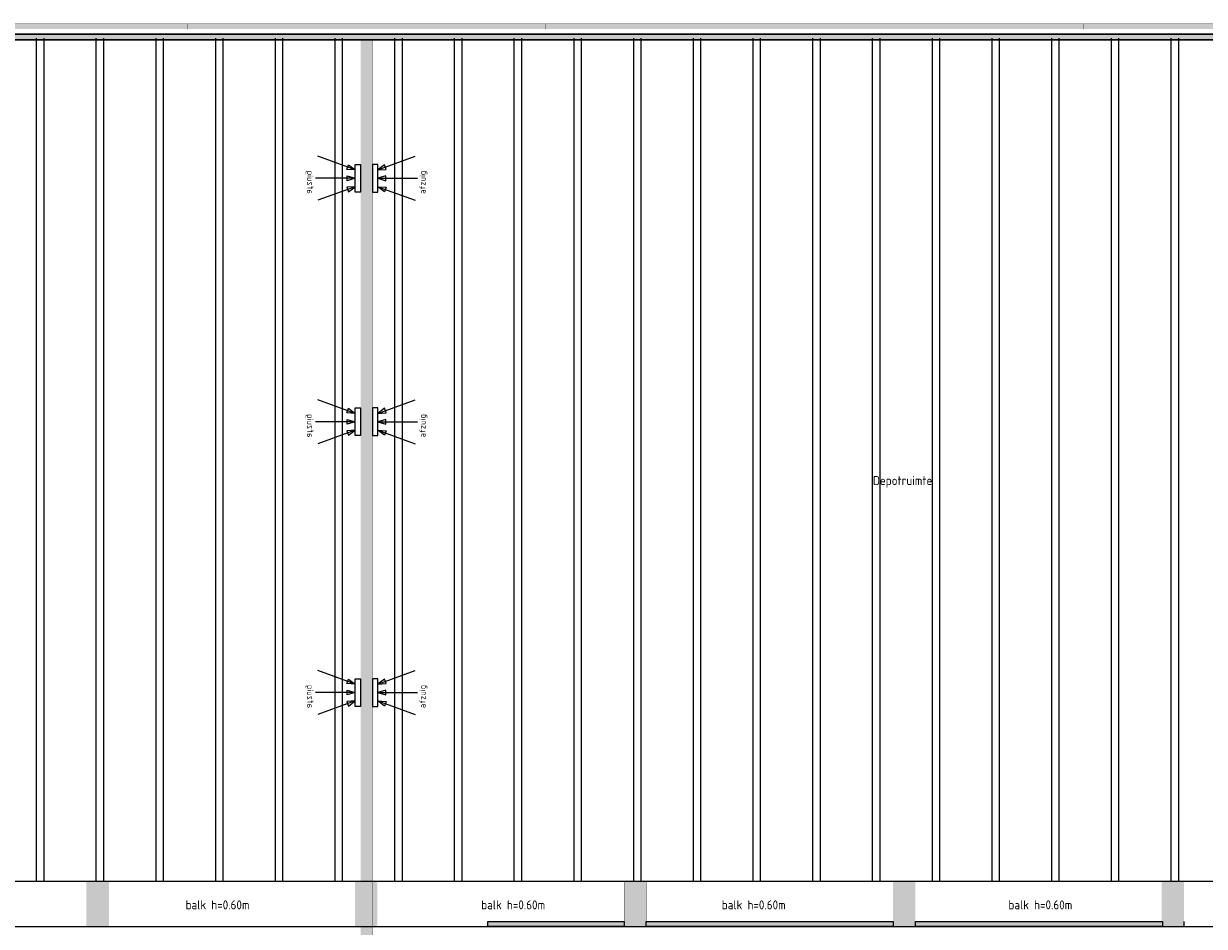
# Model space of a CAD drawing. Header units: millimetres. Extents: x 261 to 80476, y 988 to 41725.
# Tile 5 of 19: x 40271 to 63998, y 21005 to 39140. Entities that reach past the tile are written whole.
import ezdxf

# ---------------------------------------------------------------- set-up
doc = ezdxf.new("R2010")
doc.units = ezdxf.units.MM
doc.linetypes.add('ACAD_ISO02W100', pattern=[15, 12, -3])
for name, color, linetype in [('balken', 1, 'ACAD_ISO02W100'), ('H', 7, 'Continuous'), ('P', 7, 'Continuous'), ('ruimtebenaming', 1, 'Continuous'), ('ventilatieopening', 3, 'Continuous')]:
    doc.layers.add(name, color=color, linetype=linetype)

# ---------------------------------------------------------------- blocks, each defined once
blk = doc.blocks.new('afzuig')
at = {"layer": 'ventilatieopening'}
for p, q in [((107, 170), (856, 442)), ((107, 0), (904, 0)), ((107, -170), (856, -442))]:
    blk.add_line(p, q, dxfattribs=at)
for points in [[(107, 278), (0, 278), (0, -278), (107, -278)], [(107, 170), (274, 178), (240, 271)], [(107, 0), (266, -49), (266, 49)], [(107, -170), (274, -178), (240, -271)]]:
    blk.add_lwpolyline(points, close=True, dxfattribs=at)
at = {"layer": 'balken', "insert": (946, -312), "char_height": 120, "width": 2608.18, "attachment_point": 1, "rotation": 90}
blk.add_mtext('{\\Fisocp|c0;afzuig}', dxfattribs=at)

msp = doc.modelspace()

# ---------------------------------------------------------------- hatches: boundary and pattern name
msp.add_hatch(color=256).paths.add_polyline_path([(71276, 38926), (3948, 38926), (3948, 38816), (71276, 38816)])
h = msp.add_hatch(color=256)
h.paths.add_polyline_path([(52339, 21005), (49598, 21005), (49598, 21105), (52339, 21105)])
h.paths.add_polyline_path([(57742, 21005), (52779, 21005), (52779, 21105), (57742, 21105)])
h.paths.add_polyline_path([(63155, 21005), (58192, 21005), (58192, 21105), (63155, 21105)])
at = {"layer": 'H', "linetype": 'Continuous'}
for points in [[(39953, 39140), (43564, 39140), (43564, 39030), (39953, 39030), (39953, 39140)], [(43564, 39140), (47160, 39140), (47160, 39030), (43564, 39030), (43564, 39140)], [(47160, 39140), (50760, 39140), (50760, 39030), (47160, 39030), (47160, 39140)], [(50760, 39140), (54360, 39140), (54360, 39030), (50760, 39030), (50760, 39140)], [(54360, 39140), (57960, 39140), (57960, 39030), (54360, 39030), (54360, 39140)], [(57960, 39140), (61567, 39140), (61567, 39030), (57960, 39030), (57960, 39140)], [(61567, 39140), (65167, 39140), (65167, 39030), (61567, 39030), (61567, 39140)], [(47043, 38816), (47043, 20364), (47281, 20364), (47281, 38816), (47043, 38816), (47043, 38816)], [(41529, 21907), (41989, 21907), (41989, 21009), (41529, 21009), (41529, 21907)], [(46932, 21907), (47381, 21907), (47381, 21009), (46932, 21009), (46932, 21907)], [(52335, 21907), (52785, 21907), (52785, 21009), (52335, 21009), (52335, 21907)], [(57739, 21907), (58188, 21907), (58188, 21009), (57739, 21009), (57739, 21907)], [(63142, 21907), (63591, 21907), (63591, 21009), (63142, 21009), (63142, 21907)]]:
    msp.add_hatch(color=256, dxfattribs=at).paths.add_polyline_path(points)

# ---------------------------------------------------------------- linework, layer by layer
msp.add_line((63595, 21005), (63595, 21105))
msp.add_line((63595, 21005), (63595, 21105))
for points in [[(71276, 38926), (3948, 38926), (3948, 38816), (71276, 38816)], [(52339, 21005), (49598, 21005), (49598, 21105), (52339, 21105)], [(57742, 21005), (52779, 21005), (52779, 21105), (57742, 21105)], [(63155, 21005), (58192, 21005), (58192, 21105), (63155, 21105)]]:
    msp.add_lwpolyline(points, close=True)
at = {"layer": 'balken', "ltscale": 0.25}
for p, q in [((40525, 38849), (40525, 21904)), ((40675, 38849), (40675, 21904)), ((41725, 38849), (41725, 21904)), ((41875, 38849), (41875, 21904)), ((42925, 38849), (42925, 21904)), ((43075, 38849), (43075, 21904)), ((44125, 38849), (44125, 21904)), ((44275, 38849), (44275, 21904)), ((45325, 38849), (45325, 21904)), ((45475, 38849), (45475, 21904)), ((46525, 38849), (46525, 21904)), ((46675, 38849), (46675, 21904)), ((47725, 38849), (47725, 21904)), ((47875, 38849), (47875, 21904)), ((48925, 38849), (48925, 21904)), ((49075, 38849), (49075, 21904)), ((50125, 38849), (50125, 21904)), ((50275, 38849), (50275, 21904)), ((51325, 38849), (51325, 21904)), ((51475, 38849), (51475, 21904)), ((52525, 38849), (52525, 21904)), ((52675, 38849), (52675, 21904)), ((53725, 38849), (53725, 21904)), ((53875, 38849), (53875, 21904)), ((54925, 38849), (54925, 21904)), ((55075, 38849), (55075, 21904)), ((56125, 38849), (56125, 21904)), ((56275, 38849), (56275, 21904)), ((57325, 38849), (57325, 21904)), ((57475, 38849), (57475, 21904)), ((58525, 38849), (58525, 21904)), ((58675, 38849), (58675, 21904)), ((59725, 38849), (59725, 21904)), ((59875, 38849), (59875, 21904)), ((60925, 38849), (60925, 21904)), ((61075, 38849), (61075, 21904)), ((62125, 38849), (62125, 21904)), ((62275, 38849), (62275, 21904)), ((63325, 38849), (63325, 21904)), ((63475, 38849), (63475, 21904))]:
    msp.add_line(p, q, dxfattribs=at)
at = {"layer": 'balken'}
for p, q in [((68538, 21905), (3844, 21905)), ((3844, 21005), (68987, 21005))]:
    msp.add_line(p, q, dxfattribs=at)
at = {"layer": 'P'}
msp.add_lwpolyline([(3948, 38926), (78372, 38926), (78372, 38816), (3948, 38816), (3948, 38926)], dxfattribs=at)
at = {"layer": 'P', "const_width": 2.22}
for points in [[(39957, 39136), (43564, 39136), (43564, 39026), (39957, 39026), (39957, 39136)], [(43564, 39136), (47164, 39136), (47164, 39026), (43564, 39026), (43564, 39136)], [(47164, 39136), (50764, 39136), (50764, 39026), (47164, 39026), (47164, 39136)], [(50764, 39136), (54364, 39136), (54364, 39026), (50764, 39026), (50764, 39136)], [(54364, 39136), (57963, 39136), (57963, 39026), (54364, 39026), (54364, 39136)], [(57963, 39136), (61570, 39136), (61570, 39026), (57963, 39026), (57963, 39136)], [(61570, 39136), (65170, 39136), (65170, 39026), (61570, 39026), (61570, 39136)], [(47043, 38819), (47043, 20364)], [(47043, 38819), (47281, 38819)], [(47281, 38819), (47281, 20364)], [(41532, 21904), (41989, 21904), (41989, 21005), (41532, 21005), (41532, 21904)], [(46936, 21904), (47385, 21904), (47385, 21005), (46936, 21005), (46936, 21904)], [(52339, 21904), (52788, 21904), (52788, 21005), (52339, 21005), (52339, 21904)], [(57742, 21904), (58192, 21904), (58192, 21005), (57742, 21005), (57742, 21904)], [(63146, 21904), (63595, 21904), (63595, 21005), (63146, 21005), (63146, 21904)]]:
    msp.add_lwpolyline(points, dxfattribs=at)

# ---------------------------------------------------------------- block references
at = {"layer": 'ventilatieopening', "xscale": -1}
for p in [(47038, 36033), (47038, 31141), (47038, 25703)]:
    msp.add_blockref('afzuig', p, dxfattribs=at)
at = {"layer": 'ventilatieopening'}
for p in [(47281, 36033), (47281, 31141), (47281, 25703)]:
    msp.add_blockref('afzuig', p, dxfattribs=at)

# ---------------------------------------------------------------- texts
at = {"layer": 'balken', "char_height": 180, "width": 2608.18, "attachment_point": 1}
for insert in [(43527, 21527), (49467, 21527), (54301, 21527), (60061, 21527)]:
    msp.add_mtext('{\\Fisocp|c0;balk h=0.60m}', dxfattribs=dict(at, insert=insert))
at = {"layer": 'ruimtebenaming', "insert": (57934, 30051), "char_height": 180, "width": 2608.18, "attachment_point": 2}
msp.add_mtext('{\\Fisocp|c0;Depotruimte}', dxfattribs=at)

doc.saveas('drawing.dxf')
